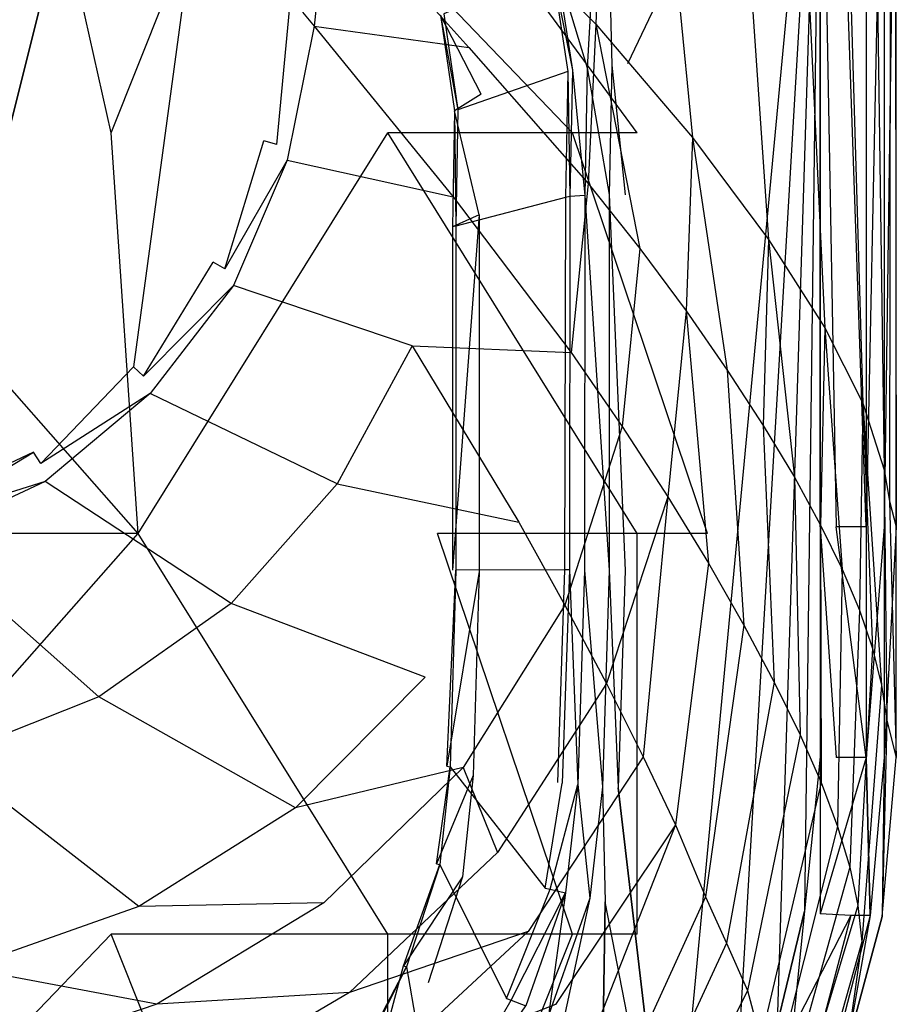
# Model space of a CAD drawing. Extents: x 0 to 0.355, y -0.48 to 0.
# Tile 8 of 12: x 0.215 to 0.355, y -0.361 to -0.204. Entities that reach past the tile are written whole.
import ezdxf

# ---------------------------------------------------------------- set-up
doc = ezdxf.new("R2010")
doc.units = 0
doc.layers.add('L0_WC_N_660410__0___REPLACEMTFO', color=7, linetype='CONTINUOUS')

msp = doc.modelspace()

# ---------------------------------------------------------------- linework, layer by layer
at = {"layer": 'L0_WC_N_660410__0___REPLACEMTFO', "color": 8}
for points, invisible_edges in [([(0.096952, -0.202015), (0.267617, -0.003191), (0.101024, -0.222882), (0.096952, -0.202015)], 13), ([(0.101024, -0.222882), (0.267617, -0.003191), (0.109115, -0.242281), (0.101024, -0.222882)], 10), ([(0.109115, -0.242281), (0.267617, -0.003191), (0.12185, -0.259019), (0.109115, -0.242281)], 13), ([(0.12185, -0.259019), (0.267617, -0.003191), (0.137829, -0.272651), (0.12185, -0.259019)], 10), ([(0.137829, -0.272651), (0.267617, -0.003191), (0.156811, -0.281543), (0.137829, -0.272651)], 13), ([(0.156811, -0.281543), (0.267617, -0.003191), (0.1775, -0.284665), (0.156811, -0.281543)], 10), ([(0.1775, -0.284665), (0.267617, -0.003191), (0.198189, -0.281543), (0.1775, -0.284665)], 13), ([(0.198189, -0.281543), (0.267617, -0.003191), (0.217171, -0.272651), (0.198189, -0.281543)], 10), ([(0.217171, -0.272651), (0.267617, -0.003191), (0.23315, -0.259019), (0.217171, -0.272651)], 13), ([(0.23315, -0.259019), (0.267617, -0.003191), (0.245885, -0.242281), (0.23315, -0.259019)], 15), ([(0.245885, -0.242281), (0.267617, -0.003191), (0.253976, -0.222882), (0.245885, -0.242281)], 15), ([(0.253976, -0.222882), (0.267617, -0.003191), (0.258048, -0.202015), (0.253976, -0.222882)], 15), ([(0.310732, -0.10279, 0.073278), (0.306992, -0.204281, 0.069272), (0.288067, -0.184928, 0.032928), (0.310732, -0.10279, 0.073278)], 14), ([(0.310732, -0.10279, 0.073278), (0.322463, -0.222386, 0.108516), (0.306992, -0.204281, 0.069272), (0.310732, -0.10279, 0.073278)], 14), ([(0.310732, -0.10279, 0.073278), (0.325759, -0.111983, 0.113857), (0.322463, -0.222386, 0.108516), (0.310732, -0.10279, 0.073278)], 14), ([(0.325759, -0.111983, 0.113857), (0.334592, -0.238659, 0.150481), (0.322463, -0.222386, 0.108516), (0.325759, -0.111983, 0.113857)], 14), ([(0.325759, -0.111983, 0.113857), (0.337276, -0.120147, 0.156215), (0.334592, -0.238659, 0.150481), (0.325759, -0.111983, 0.113857)], 14), ([(0.337276, -0.120147, 0.156215), (0.343566, -0.252759, 0.19468), (0.334592, -0.238659, 0.150481), (0.337276, -0.120147, 0.156215)], 14), ([(0.337276, -0.120147, 0.156215), (0.345579, -0.127129, 0.199863), (0.343566, -0.252759, 0.19468), (0.337276, -0.120147, 0.156215)], 14), ([(0.345579, -0.127129, 0.199863), (0.349635, -0.264824, 0.240398), (0.343566, -0.252759, 0.19468), (0.345579, -0.127129, 0.199863)], 14), ([(0.345579, -0.127129, 0.199863), (0.351036, -0.133005, 0.244293), (0.349635, -0.264824, 0.240398), (0.345579, -0.127129, 0.199863)], 14), ([(0.351036, -0.133005, 0.244293), (0.353083, -0.275448, 0.286936), (0.349635, -0.264824, 0.240398), (0.351036, -0.133005, 0.244293)], 14), ([(0.351036, -0.133005, 0.244293), (0.354051, -0.138063, 0.289086), (0.353083, -0.275448, 0.286936), (0.351036, -0.133005, 0.244293)], 14), ([(0.354051, -0.138063, 0.289086), (0.353918, -0.280466, 0.310349), (0.353083, -0.275448, 0.286936), (0.354051, -0.138063, 0.289086)], 14), ([(0.354051, -0.138063, 0.289086), (0.354771, -0.140403, 0.311524), (0.353918, -0.280466, 0.310349), (0.354051, -0.138063, 0.289086)], 14), ([(0.354771, -0.140403, 0.311524), (0.355, -0.284571, 0.326399), (0.353918, -0.280466, 0.310349), (0.354771, -0.140403, 0.311524)], 14), ([(0.354771, -0.140403, 0.311524), (0.355, -0.145714, 0.326399), (0.355, -0.284571, 0.326399), (0.354771, -0.140403, 0.311524)], 14), ([(0.342862, -0.145714, 0.34), (0.309137, -0.191998, 0.34), (0.312079, -0.21062, 0.34), (0.342862, -0.145714, 0.34)], 15), ([(0.342862, -0.145714, 0.34), (0.312079, -0.21062, 0.34), (0.319011, -0.398703, 0.34), (0.342862, -0.145714, 0.34)], 10), ([(0.342862, -0.145714, 0.34), (0.319011, -0.398703, 0.34), (0.328983, -0.381832, 0.34), (0.342862, -0.145714, 0.34)], 13), ([(0.342862, -0.145714, 0.34), (0.328983, -0.381832, 0.34), (0.336038, -0.363876, 0.34), (0.342862, -0.145714, 0.34)], 8), ([(0.342862, -0.145714, 0.34), (0.336038, -0.363876, 0.34), (0.340342, -0.345958, 0.34), (0.342862, -0.145714, 0.34)], 13), ([(0.342862, -0.145714, 0.34), (0.340342, -0.345958, 0.34), (0.342862, -0.321299, 0.34), (0.342862, -0.145714, 0.34)], 14), ([(0.345405, -0.284571, 0.34), (0.342862, -0.145714, 0.34), (0.342862, -0.284571, 0.34), (0.345405, -0.284571, 0.34)], 13), ([(0.342862, -0.145714, 0.34), (0.345405, -0.284571, 0.34), (0.345405, -0.145714, 0.34), (0.342862, -0.145714, 0.34)], 14), ([(0.342862, -0.145714, 0.34), (0.342862, -0.321299, 0.34), (0.342862, -0.284571, 0.34), (0.342862, -0.145714, 0.34)], 11), ([(0.350203, -0.145714, 0.338), (0.345405, -0.145714, 0.34), (0.350203, -0.284571, 0.338), (0.350203, -0.145714, 0.338)], 14), ([(0.350203, -0.284571, 0.338), (0.345405, -0.145714, 0.34), (0.345405, -0.284571, 0.34), (0.350203, -0.284571, 0.338)], 14), ([(0.350203, -0.145714, 0.338), (0.350203, -0.284571, 0.338), (0.353081, -0.145714, 0.335), (0.350203, -0.145714, 0.338)], 14), ([(0.353081, -0.145714, 0.335), (0.350203, -0.284571, 0.338), (0.353081, -0.284571, 0.335), (0.353081, -0.145714, 0.335)], 14), ([(0.353081, -0.145714, 0.335), (0.353081, -0.284571, 0.335), (0.355, -0.145714, 0.33), (0.353081, -0.145714, 0.335)], 14), ([(0.355, -0.145714, 0.33), (0.353081, -0.284571, 0.335), (0.355, -0.284571, 0.33), (0.355, -0.145714, 0.33)], 14), ([(0.355, -0.145714, 0.326399), (0.355, -0.284571, 0.33), (0.355, -0.284571, 0.326399), (0.355, -0.145714, 0.326399)], 13), ([(0.355, -0.284571, 0.33), (0.355, -0.145714, 0.326399), (0.355, -0.145714, 0.33), (0.355, -0.284571, 0.33)], 14), ([(0.217369, -0.167364, 0.202056), (0.1775, -0.221618, 0.166409), (0.1775, -0.167364, 0.194965), (0.217369, -0.167364, 0.202056)], 13), ([(0.1775, -0.221618, 0.166409), (0.217369, -0.167364, 0.202056), (0.229591, -0.221618, 0.175673), (0.1775, -0.221618, 0.166409)], 14), ([(0.251168, -0.167364, 0.222248), (0.229591, -0.221618, 0.175673), (0.217369, -0.167364, 0.202056), (0.251168, -0.167364, 0.222248)], 13), ([(0.229591, -0.221618, 0.175673), (0.251168, -0.167364, 0.222248), (0.273753, -0.221618, 0.202056), (0.229591, -0.221618, 0.175673)], 14), ([(0.251168, -0.167364, 0.222248), (0.30326, -0.221618, 0.24154), (0.273753, -0.221618, 0.202056), (0.251168, -0.167364, 0.222248)], 13), ([(0.30326, -0.221618, 0.24154), (0.251168, -0.167364, 0.222248), (0.273753, -0.167364, 0.252467), (0.30326, -0.221618, 0.24154)], 14), ([(0.273753, -0.167364, 0.252467), (0.313622, -0.221618, 0.288114), (0.30326, -0.221618, 0.24154), (0.273753, -0.167364, 0.252467)], 13), ([(0.313622, -0.221618, 0.288114), (0.273753, -0.167364, 0.252467), (0.281683, -0.167364, 0.288114), (0.313622, -0.221618, 0.288114)], 14), ([(0.264266, -0.182988, 0.002477), (0.26201, -0.204599, 0.002418), (0.260162, -0.202331), (0.264266, -0.182988, 0.002477)], 14), ([(0.264266, -0.182988, 0.002477), (0.286714, -0.207975, 0.032238), (0.26201, -0.204599, 0.002418), (0.264266, -0.182988, 0.002477)], 14), ([(0.264266, -0.182988, 0.002477), (0.288067, -0.184928, 0.032928), (0.286714, -0.207975, 0.032238), (0.264266, -0.182988, 0.002477)], 14), ([(0.288067, -0.184928, 0.032928), (0.306992, -0.204281, 0.069272), (0.286714, -0.207975, 0.032238), (0.288067, -0.184928, 0.032928)], 14), ([(0.305628, -0.211244, 0.338587), (0.30669, -0.192803, 0.34), (0.302953, -0.194093, 0.338587), (0.305628, -0.211244, 0.338587)], 13), ([(0.30669, -0.192803, 0.34), (0.305628, -0.211244, 0.338587), (0.309532, -0.210797, 0.34), (0.30669, -0.192803, 0.34)], 14), ([(0.309532, -0.210797, 0.34), (0.309137, -0.191998, 0.34), (0.30669, -0.192803, 0.34), (0.309532, -0.210797, 0.34)], 13), ([(0.309137, -0.191998, 0.34), (0.309532, -0.210797, 0.34), (0.312079, -0.21062, 0.34), (0.309137, -0.191998, 0.34)], 14), ([(0.299971, -0.195203, 0.332519), (0.303248, -0.211586, 0.335174), (0.300648, -0.194913, 0.335177), (0.299971, -0.195203, 0.332519)], 14), ([(0.300648, -0.194913, 0.335177), (0.305628, -0.211244, 0.338587), (0.302953, -0.194093, 0.338587), (0.300648, -0.194913, 0.335177)], 14), ([(0.305628, -0.211244, 0.338587), (0.300648, -0.194913, 0.335177), (0.303248, -0.211586, 0.335174), (0.305628, -0.211244, 0.338587)], 13), ([(0.299971, -0.195203, 0.332519), (0.282718, -0.202585, 0.264848), (0.302545, -0.21183, 0.332518), (0.299971, -0.195203, 0.332519)], 14), ([(0.303248, -0.211586, 0.335174), (0.299971, -0.195203, 0.332519), (0.302545, -0.21183, 0.332518), (0.303248, -0.211586, 0.335174)], 13), ([(0.288686, -0.21543, 0.258993), (0.282199, -0.202807, 0.262809), (0.286369, -0.199509, 0.2577), (0.288686, -0.21543, 0.258993)], 14), ([(0.258048, -0.202015), (0.25603, -0.223504), (0.253976, -0.222882), (0.258048, -0.202015)], 13), ([(0.25603, -0.223504), (0.258048, -0.202015), (0.260162, -0.202331), (0.25603, -0.223504)], 14), ([(0.260162, -0.202331), (0.26201, -0.204599, 0.002418), (0.25603, -0.223504), (0.260162, -0.202331)], 14), ([(0.282199, -0.202807, 0.262809), (0.284957, -0.217935, 0.266055), (0.282718, -0.202585, 0.264848), (0.282199, -0.202807, 0.262809)], 14), ([(0.282199, -0.202807, 0.262809), (0.288686, -0.21543, 0.258993), (0.284427, -0.218119, 0.264052), (0.282199, -0.202807, 0.262809)], 13), ([(0.284957, -0.217935, 0.266055), (0.282199, -0.202807, 0.262809), (0.284427, -0.218119, 0.264052), (0.284957, -0.217935, 0.266055)], 13), ([(0.282718, -0.202585, 0.264848), (0.284957, -0.217935, 0.266055), (0.302545, -0.21183, 0.332518), (0.282718, -0.202585, 0.264848)], 14), ([(0.306992, -0.204281, 0.069272), (0.305782, -0.229718, 0.067884), (0.286714, -0.207975, 0.032238), (0.306992, -0.204281, 0.069272)], 14), ([(0.306992, -0.204281, 0.069272), (0.314028, -0.240113, 0.086874), (0.305782, -0.229718, 0.067884), (0.306992, -0.204281, 0.069272)], 14), ([(0.306992, -0.204281, 0.069272), (0.322463, -0.222386, 0.108516), (0.314028, -0.240113, 0.086874), (0.306992, -0.204281, 0.069272)], 14), ([(0.26201, -0.204599, 0.002418), (0.25769, -0.225974, 0.002369), (0.25603, -0.223504), (0.26201, -0.204599, 0.002418)], 14), ([(0.26201, -0.204599, 0.002418), (0.28421, -0.231849, 0.031476), (0.25769, -0.225974, 0.002369), (0.26201, -0.204599, 0.002418)], 14), ([(0.26201, -0.204599, 0.002418), (0.286714, -0.207975, 0.032238), (0.28421, -0.231849, 0.031476), (0.26201, -0.204599, 0.002418)], 14), ([(0.286714, -0.207975, 0.032238), (0.305782, -0.229718, 0.067884), (0.28421, -0.231849, 0.031476), (0.286714, -0.207975, 0.032238)], 14), ([(0.309532, -0.210797, 0.34), (0.311692, -0.231499, 0.34), (0.312079, -0.21062, 0.34), (0.309532, -0.210797, 0.34)], 14), ([(0.311692, -0.231499, 0.34), (0.319011, -0.398703, 0.34), (0.312079, -0.21062, 0.34), (0.311692, -0.231499, 0.34)], 15), ([(0.302545, -0.21183, 0.332518), (0.284957, -0.217935, 0.266055), (0.302134, -0.231955, 0.332516), (0.302545, -0.21183, 0.332518)], 14), ([(0.30285, -0.231768, 0.335173), (0.302545, -0.21183, 0.332518), (0.302134, -0.231955, 0.332516), (0.30285, -0.231768, 0.335173)], 13), ([(0.302545, -0.21183, 0.332518), (0.30285, -0.231768, 0.335173), (0.303248, -0.211586, 0.335174), (0.302545, -0.21183, 0.332518)], 14), ([(0.305232, -0.231615, 0.338586), (0.303248, -0.211586, 0.335174), (0.30285, -0.231768, 0.335173), (0.305232, -0.231615, 0.338586)], 13), ([(0.303248, -0.211586, 0.335174), (0.305232, -0.231615, 0.338586), (0.305628, -0.211244, 0.338587), (0.303248, -0.211586, 0.335174)], 14), ([(0.309149, -0.231476, 0.34), (0.305628, -0.211244, 0.338587), (0.305232, -0.231615, 0.338586), (0.309149, -0.231476, 0.34)], 13), ([(0.305628, -0.211244, 0.338587), (0.309149, -0.231476, 0.34), (0.309532, -0.210797, 0.34), (0.305628, -0.211244, 0.338587)], 14), ([(0.311692, -0.231499, 0.34), (0.309532, -0.210797, 0.34), (0.309149, -0.231476, 0.34), (0.311692, -0.231499, 0.34)], 13), ([(0.288356, -0.234706, 0.260558), (0.284427, -0.218119, 0.264052), (0.288686, -0.21543, 0.258993), (0.288356, -0.234706, 0.260558)], 14), ([(0.284427, -0.218119, 0.264052), (0.288356, -0.234706, 0.260558), (0.28411, -0.236656, 0.265557), (0.284427, -0.218119, 0.264052)], 13), ([(0.284637, -0.236519, 0.267516), (0.284427, -0.218119, 0.264052), (0.28411, -0.236656, 0.265557), (0.284637, -0.236519, 0.267516)], 13), ([(0.284427, -0.218119, 0.264052), (0.284637, -0.236519, 0.267516), (0.284957, -0.217935, 0.266055), (0.284427, -0.218119, 0.264052)], 14), ([(0.284957, -0.217935, 0.266055), (0.284637, -0.236519, 0.267516), (0.302134, -0.231955, 0.332516), (0.284957, -0.217935, 0.266055)], 14), ([(0.1775, -0.221618, 0.166409), (0.233883, -0.285614, 0.166409), (0.1775, -0.285614, 0.156381), (0.1775, -0.221618, 0.166409)], 13), ([(0.233883, -0.285614, 0.166409), (0.1775, -0.221618, 0.166409), (0.229591, -0.221618, 0.175673), (0.233883, -0.285614, 0.166409)], 14), ([(0.273753, -0.221618, 0.202056), (0.233883, -0.285614, 0.166409), (0.229591, -0.221618, 0.175673), (0.273753, -0.221618, 0.202056)], 13), ([(0.233883, -0.285614, 0.166409), (0.273753, -0.221618, 0.202056), (0.281683, -0.285614, 0.194965), (0.233883, -0.285614, 0.166409)], 14), ([(0.273753, -0.221618, 0.202056), (0.313622, -0.285614, 0.237702), (0.281683, -0.285614, 0.194965), (0.273753, -0.221618, 0.202056)], 13), ([(0.313622, -0.285614, 0.237702), (0.273753, -0.221618, 0.202056), (0.30326, -0.221618, 0.24154), (0.313622, -0.285614, 0.237702)], 14), ([(0.30326, -0.221618, 0.24154), (0.324837, -0.285614, 0.288114), (0.313622, -0.285614, 0.237702), (0.30326, -0.221618, 0.24154)], 13), ([(0.324837, -0.285614, 0.288114), (0.30326, -0.221618, 0.24154), (0.313622, -0.221618, 0.288114), (0.324837, -0.285614, 0.288114)], 14), ([(0.253976, -0.222882), (0.24775, -0.243355), (0.245885, -0.242281), (0.253976, -0.222882)], 13), ([(0.24775, -0.243355), (0.253976, -0.222882), (0.25603, -0.223504), (0.24775, -0.243355)], 14), ([(0.322463, -0.222386, 0.108516), (0.321429, -0.250076, 0.106647), (0.314028, -0.240113, 0.086874), (0.322463, -0.222386, 0.108516)], 14), ([(0.322463, -0.222386, 0.108516), (0.327997, -0.259523, 0.127177), (0.321429, -0.250076, 0.106647), (0.322463, -0.222386, 0.108516)], 14), ([(0.322463, -0.222386, 0.108516), (0.334592, -0.238659, 0.150481), (0.327997, -0.259523, 0.127177), (0.322463, -0.222386, 0.108516)], 14), ([(0.25769, -0.225974, 0.002369), (0.24775, -0.243355), (0.25603, -0.223504), (0.25769, -0.225974, 0.002369)], 14), ([(0.25769, -0.225974, 0.002369), (0.249129, -0.245995, 0.002333), (0.24775, -0.243355), (0.25769, -0.225974, 0.002369)], 14), ([(0.277638, -0.255654, 0.030835), (0.249129, -0.245995, 0.002333), (0.25769, -0.225974, 0.002369), (0.277638, -0.255654, 0.030835)], 14), ([(0.25769, -0.225974, 0.002369), (0.28421, -0.231849, 0.031476), (0.277638, -0.255654, 0.030835), (0.25769, -0.225974, 0.002369)], 14), ([(0.305782, -0.229718, 0.067884), (0.303048, -0.256721, 0.066372), (0.28421, -0.231849, 0.031476), (0.305782, -0.229718, 0.067884)], 14), ([(0.305782, -0.229718, 0.067884), (0.314028, -0.240113, 0.086874), (0.303048, -0.256721, 0.066372), (0.305782, -0.229718, 0.067884)], 14), ([(0.28421, -0.231849, 0.031476), (0.303048, -0.256721, 0.066372), (0.277638, -0.255654, 0.030835), (0.28421, -0.231849, 0.031476)], 14), ([(0.302134, -0.231955, 0.332516), (0.284637, -0.236519, 0.267516), (0.302014, -0.291435, 0.332542), (0.302134, -0.231955, 0.332516)], 14), ([(0.302134, -0.231955, 0.332516), (0.302014, -0.291435, 0.332542), (0.302773, -0.291433, 0.335193), (0.302134, -0.231955, 0.332516)], 14), ([(0.30285, -0.231768, 0.335173), (0.302134, -0.231955, 0.332516), (0.302773, -0.291433, 0.335193), (0.30285, -0.231768, 0.335173)], 14), ([(0.30285, -0.231768, 0.335173), (0.302773, -0.291433, 0.335193), (0.30521, -0.291459, 0.338592), (0.30285, -0.231768, 0.335173)], 14), ([(0.305232, -0.231615, 0.338586), (0.30285, -0.231768, 0.335173), (0.30521, -0.291459, 0.338592), (0.305232, -0.231615, 0.338586)], 14), ([(0.309149, -0.291509, 0.34), (0.305232, -0.231615, 0.338586), (0.30521, -0.291459, 0.338592), (0.309149, -0.291509, 0.34)], 13), ([(0.305232, -0.231615, 0.338586), (0.309149, -0.291509, 0.34), (0.309149, -0.231476, 0.34), (0.305232, -0.231615, 0.338586)], 14), ([(0.311692, -0.291549, 0.34), (0.309149, -0.231476, 0.34), (0.309149, -0.291509, 0.34), (0.311692, -0.291549, 0.34)], 13), ([(0.309149, -0.231476, 0.34), (0.311692, -0.291549, 0.34), (0.311692, -0.231499, 0.34), (0.309149, -0.231476, 0.34)], 14), ([(0.311692, -0.291549, 0.34), (0.319011, -0.398703, 0.34), (0.311692, -0.231499, 0.34), (0.311692, -0.291549, 0.34)], 15), ([(0.28411, -0.291484, 0.270009), (0.288356, -0.234706, 0.260558), (0.288356, -0.291717, 0.265187), (0.28411, -0.291484, 0.270009)], 13), ([(0.288356, -0.234706, 0.260558), (0.28411, -0.291484, 0.270009), (0.28411, -0.236656, 0.265557), (0.288356, -0.234706, 0.260558)], 14), ([(0.284637, -0.236519, 0.267516), (0.28411, -0.236656, 0.265557), (0.284634, -0.291482, 0.271838), (0.284637, -0.236519, 0.267516)], 14), ([(0.28411, -0.236656, 0.265557), (0.28411, -0.291484, 0.270009), (0.284634, -0.291482, 0.271838), (0.28411, -0.236656, 0.265557)], 14), ([(0.284637, -0.236519, 0.267516), (0.284634, -0.291482, 0.271838), (0.302014, -0.291435, 0.332542), (0.284637, -0.236519, 0.267516)], 14), ([(0.334592, -0.238659, 0.150481), (0.333751, -0.26839, 0.14842), (0.327997, -0.259523, 0.127177), (0.334592, -0.238659, 0.150481)], 14), ([(0.334592, -0.238659, 0.150481), (0.338714, -0.276639, 0.1703), (0.333751, -0.26839, 0.14842), (0.334592, -0.238659, 0.150481)], 14), ([(0.334592, -0.238659, 0.150481), (0.343566, -0.252759, 0.19468), (0.338714, -0.276639, 0.1703), (0.334592, -0.238659, 0.150481)], 14), ([(0.314028, -0.240113, 0.086874), (0.311194, -0.268519, 0.085072), (0.303048, -0.256721, 0.066372), (0.314028, -0.240113, 0.086874)], 14), ([(0.314028, -0.240113, 0.086874), (0.321429, -0.250076, 0.106647), (0.311194, -0.268519, 0.085072), (0.314028, -0.240113, 0.086874)], 14), ([(0.245885, -0.242281), (0.23471, -0.260494), (0.23315, -0.259019), (0.245885, -0.242281)], 13), ([(0.23471, -0.260494), (0.245885, -0.242281), (0.24775, -0.243355), (0.23471, -0.260494)], 14), ([(0.249129, -0.245995, 0.002333), (0.23471, -0.260494), (0.24775, -0.243355), (0.249129, -0.245995, 0.002333)], 14), ([(0.249129, -0.245995, 0.002333), (0.235788, -0.263283, 0.002309), (0.23471, -0.260494), (0.249129, -0.245995, 0.002333)], 14), ([(0.265702, -0.277714, 0.030362), (0.235788, -0.263283, 0.002309), (0.249129, -0.245995, 0.002333), (0.265702, -0.277714, 0.030362)], 14), ([(0.277638, -0.255654, 0.030835), (0.265702, -0.277714, 0.030362), (0.249129, -0.245995, 0.002333), (0.277638, -0.255654, 0.030835)], 14), ([(0.321429, -0.250076, 0.106647), (0.318497, -0.279765, 0.104622), (0.311194, -0.268519, 0.085072), (0.321429, -0.250076, 0.106647)], 14), ([(0.321429, -0.250076, 0.106647), (0.324976, -0.29037, 0.125008), (0.318497, -0.279765, 0.104622), (0.321429, -0.250076, 0.106647)], 14), ([(0.321429, -0.250076, 0.106647), (0.327997, -0.259523, 0.127177), (0.324976, -0.29037, 0.125008), (0.321429, -0.250076, 0.106647)], 14), ([(0.343566, -0.252759, 0.19468), (0.342912, -0.28427, 0.192726), (0.338714, -0.276639, 0.1703), (0.343566, -0.252759, 0.19468)], 14), ([(0.343566, -0.252759, 0.19468), (0.346374, -0.29132, 0.21559), (0.342912, -0.28427, 0.192726), (0.343566, -0.252759, 0.19468)], 14), ([(0.343566, -0.252759, 0.19468), (0.349635, -0.264824, 0.240398), (0.346374, -0.29132, 0.21559), (0.343566, -0.252759, 0.19468)], 14), ([(0.277638, -0.255654, 0.030835), (0.294685, -0.283836, 0.065097), (0.265702, -0.277714, 0.030362), (0.277638, -0.255654, 0.030835)], 14), ([(0.277638, -0.255654, 0.030835), (0.303048, -0.256721, 0.066372), (0.294685, -0.283836, 0.065097), (0.277638, -0.255654, 0.030835)], 14), ([(0.303048, -0.256721, 0.066372), (0.311194, -0.268519, 0.085072), (0.294685, -0.283836, 0.065097), (0.303048, -0.256721, 0.066372)], 14), ([(0.23315, -0.259019), (0.218338, -0.274462), (0.217171, -0.272651), (0.23315, -0.259019)], 13), ([(0.218338, -0.274462), (0.23315, -0.259019), (0.23471, -0.260494), (0.218338, -0.274462)], 14), ([(0.327997, -0.259523, 0.127177), (0.330641, -0.30026, 0.146184), (0.324976, -0.29037, 0.125008), (0.327997, -0.259523, 0.127177)], 14), ([(0.327997, -0.259523, 0.127177), (0.333751, -0.26839, 0.14842), (0.330641, -0.30026, 0.146184), (0.327997, -0.259523, 0.127177)], 14), ([(0.235788, -0.263283, 0.002309), (0.218338, -0.274462), (0.23471, -0.260494), (0.235788, -0.263283, 0.002309)], 14), ([(0.235788, -0.263283, 0.002309), (0.21905, -0.277325, 0.002295), (0.218338, -0.274462), (0.235788, -0.263283, 0.002309)], 14), ([(0.248743, -0.29679, 0.030048), (0.21905, -0.277325, 0.002295), (0.235788, -0.263283, 0.002309), (0.248743, -0.29679, 0.030048)], 14), ([(0.265702, -0.277714, 0.030362), (0.248743, -0.29679, 0.030048), (0.235788, -0.263283, 0.002309), (0.265702, -0.277714, 0.030362)], 14), ([(0.349635, -0.264824, 0.240398), (0.34913, -0.297865, 0.238792), (0.346374, -0.29132, 0.21559), (0.349635, -0.264824, 0.240398)], 14), ([(0.349635, -0.264824, 0.240398), (0.351213, -0.304003, 0.262238), (0.34913, -0.297865, 0.238792), (0.349635, -0.264824, 0.240398)], 14), ([(0.349635, -0.264824, 0.240398), (0.352655, -0.309846, 0.285852), (0.351213, -0.304003, 0.262238), (0.349635, -0.264824, 0.240398)], 14), ([(0.349635, -0.264824, 0.240398), (0.353083, -0.275448, 0.286936), (0.352655, -0.309846, 0.285852), (0.349635, -0.264824, 0.240398)], 14), ([(0.311194, -0.268519, 0.085072), (0.302064, -0.297072, 0.083546), (0.294685, -0.283836, 0.065097), (0.311194, -0.268519, 0.085072)], 14), ([(0.311194, -0.268519, 0.085072), (0.318497, -0.279765, 0.104622), (0.302064, -0.297072, 0.083546), (0.311194, -0.268519, 0.085072)], 14), ([(0.333751, -0.26839, 0.14842), (0.335514, -0.309393, 0.168075), (0.330641, -0.30026, 0.146184), (0.333751, -0.26839, 0.14842)], 14), ([(0.333751, -0.26839, 0.14842), (0.338714, -0.276639, 0.1703), (0.335514, -0.309393, 0.168075), (0.333751, -0.26839, 0.14842)], 14), ([(0.217171, -0.272651), (0.198814, -0.283608), (0.198189, -0.281543), (0.217171, -0.272651)], 13), ([(0.198814, -0.283608), (0.217171, -0.272651), (0.218338, -0.274462), (0.198814, -0.283608)], 14), ([(0.21905, -0.277325, 0.002295), (0.198814, -0.283608), (0.218338, -0.274462), (0.21905, -0.277325, 0.002295)], 14), ([(0.338714, -0.276639, 0.1703), (0.339618, -0.317768, 0.190584), (0.335514, -0.309393, 0.168075), (0.338714, -0.276639, 0.1703)], 14), ([(0.338714, -0.276639, 0.1703), (0.342912, -0.28427, 0.192726), (0.339618, -0.317768, 0.190584), (0.338714, -0.276639, 0.1703)], 14), ([(0.353083, -0.275448, 0.286936), (0.35349, -0.315508, 0.30957), (0.352655, -0.309846, 0.285852), (0.353083, -0.275448, 0.286936)], 14), ([(0.353083, -0.275448, 0.286936), (0.353918, -0.280466, 0.310349), (0.35349, -0.315508, 0.30957), (0.353083, -0.275448, 0.286936)], 14), ([(0.21905, -0.277325, 0.002295), (0.199161, -0.28651, 0.002288), (0.198814, -0.283608), (0.21905, -0.277325, 0.002295)], 14), ([(0.227602, -0.311731, 0.029869), (0.199161, -0.28651, 0.002288), (0.21905, -0.277325, 0.002295), (0.227602, -0.311731, 0.029869)], 14), ([(0.248743, -0.29679, 0.030048), (0.227602, -0.311731, 0.029869), (0.21905, -0.277325, 0.002295), (0.248743, -0.29679, 0.030048)], 14), ([(0.279711, -0.308584, 0.064144), (0.248743, -0.29679, 0.030048), (0.265702, -0.277714, 0.030362), (0.279711, -0.308584, 0.064144)], 14), ([(0.265702, -0.277714, 0.030362), (0.294685, -0.283836, 0.065097), (0.279711, -0.308584, 0.064144), (0.265702, -0.277714, 0.030362)], 14), ([(0.318497, -0.279765, 0.104622), (0.308689, -0.309603, 0.102905), (0.302064, -0.297072, 0.083546), (0.318497, -0.279765, 0.104622)], 14), ([(0.318497, -0.279765, 0.104622), (0.314568, -0.321332, 0.12316), (0.308689, -0.309603, 0.102905), (0.318497, -0.279765, 0.104622)], 14), ([(0.318497, -0.279765, 0.104622), (0.324976, -0.29037, 0.125008), (0.314568, -0.321332, 0.12316), (0.318497, -0.279765, 0.104622)], 14), ([(0.353918, -0.280466, 0.310349), (0.355, -0.321429, 0.326399), (0.35349, -0.315508, 0.30957), (0.353918, -0.280466, 0.310349)], 14), ([(0.353918, -0.280466, 0.310349), (0.355, -0.284571, 0.326399), (0.355, -0.321429, 0.326399), (0.353918, -0.280466, 0.310349)], 14), ([(0.294685, -0.283836, 0.065097), (0.302064, -0.297072, 0.083546), (0.279711, -0.308584, 0.064144), (0.294685, -0.283836, 0.065097)], 14), ([(0.342912, -0.28427, 0.192726), (0.342977, -0.325427, 0.213597), (0.339618, -0.317768, 0.190584), (0.342912, -0.28427, 0.192726)], 14), ([(0.345405, -0.321429, 0.34), (0.342862, -0.284571, 0.34), (0.342862, -0.321299, 0.34), (0.345405, -0.321429, 0.34)], 13), ([(0.342862, -0.284571, 0.34), (0.345405, -0.321429, 0.34), (0.345405, -0.284571, 0.34), (0.342862, -0.284571, 0.34)], 14), ([(0.342912, -0.28427, 0.192726), (0.346374, -0.29132, 0.21559), (0.342977, -0.325427, 0.213597), (0.342912, -0.28427, 0.192726)], 14), ([(0.350203, -0.284571, 0.338), (0.345405, -0.284571, 0.34), (0.350203, -0.321429, 0.338), (0.350203, -0.284571, 0.338)], 14), ([(0.350203, -0.321429, 0.338), (0.345405, -0.284571, 0.34), (0.345405, -0.321429, 0.34), (0.350203, -0.321429, 0.338)], 14), ([(0.350203, -0.284571, 0.338), (0.350203, -0.321429, 0.338), (0.353081, -0.284571, 0.335), (0.350203, -0.284571, 0.338)], 14), ([(0.353081, -0.284571, 0.335), (0.350203, -0.321429, 0.338), (0.353081, -0.321429, 0.335), (0.353081, -0.284571, 0.335)], 14), ([(0.353081, -0.284571, 0.335), (0.353081, -0.321429, 0.335), (0.355, -0.284571, 0.33), (0.353081, -0.284571, 0.335)], 14), ([(0.355, -0.284571, 0.33), (0.353081, -0.321429, 0.335), (0.355, -0.321429, 0.33), (0.355, -0.284571, 0.33)], 14), ([(0.355, -0.284571, 0.326399), (0.355, -0.321429, 0.33), (0.355, -0.321429, 0.326399), (0.355, -0.284571, 0.326399)], 13), ([(0.355, -0.321429, 0.33), (0.355, -0.284571, 0.326399), (0.355, -0.284571, 0.33), (0.355, -0.321429, 0.33)], 14), ([(0.233883, -0.285614, 0.166409), (0.1775, -0.349611, 0.166409), (0.1775, -0.285614, 0.156381), (0.233883, -0.285614, 0.166409)], 13), ([(0.1775, -0.349611, 0.166409), (0.233883, -0.285614, 0.166409), (0.229591, -0.349611, 0.175673), (0.1775, -0.349611, 0.166409)], 14), ([(0.233883, -0.285614, 0.166409), (0.273753, -0.349611, 0.202056), (0.229591, -0.349611, 0.175673), (0.233883, -0.285614, 0.166409)], 13), ([(0.273753, -0.349611, 0.202056), (0.233883, -0.285614, 0.166409), (0.281683, -0.285614, 0.194965), (0.273753, -0.349611, 0.202056)], 14), ([(0.281683, -0.285614, 0.194965), (0.30326, -0.349611, 0.24154), (0.273753, -0.349611, 0.202056), (0.281683, -0.285614, 0.194965)], 13), ([(0.30326, -0.349611, 0.24154), (0.281683, -0.285614, 0.194965), (0.313622, -0.285614, 0.237702), (0.30326, -0.349611, 0.24154)], 14), ([(0.313622, -0.285614, 0.237702), (0.313622, -0.349611, 0.288114), (0.30326, -0.349611, 0.24154), (0.313622, -0.285614, 0.237702)], 13), ([(0.313622, -0.349611, 0.288114), (0.313622, -0.285614, 0.237702), (0.324837, -0.285614, 0.288114), (0.313622, -0.349611, 0.288114)], 14), ([(0.227602, -0.311731, 0.029869), (0.203331, -0.321377, 0.029775), (0.199161, -0.28651, 0.002288), (0.227602, -0.311731, 0.029869)], 14), ([(0.324976, -0.29037, 0.125008), (0.319718, -0.332178, 0.144271), (0.314568, -0.321332, 0.12316), (0.324976, -0.29037, 0.125008)], 14), ([(0.324976, -0.29037, 0.125008), (0.330641, -0.30026, 0.146184), (0.319718, -0.332178, 0.144271), (0.324976, -0.29037, 0.125008)], 14), ([(0.284634, -0.291482, 0.271838), (0.28319, -0.322821, 0.272553), (0.283707, -0.322897, 0.274309), (0.284634, -0.291482, 0.271838)], 13), ([(0.28319, -0.322821, 0.272553), (0.284634, -0.291482, 0.271838), (0.28411, -0.291484, 0.270009), (0.28319, -0.322821, 0.272553)], 14), ([(0.288356, -0.291717, 0.265187), (0.28319, -0.322821, 0.272553), (0.28411, -0.291484, 0.270009), (0.288356, -0.291717, 0.265187)], 14), ([(0.28319, -0.322821, 0.272553), (0.288356, -0.291717, 0.265187), (0.2874, -0.324303, 0.267833), (0.28319, -0.322821, 0.272553)], 13), ([(0.284634, -0.291482, 0.271838), (0.283707, -0.322897, 0.274309), (0.300866, -0.325403, 0.332563), (0.284634, -0.291482, 0.271838)], 14), ([(0.302014, -0.291435, 0.332542), (0.284634, -0.291482, 0.271838), (0.300866, -0.325403, 0.332563), (0.302014, -0.291435, 0.332542)], 14), ([(0.302014, -0.291435, 0.332542), (0.300866, -0.325403, 0.332563), (0.301644, -0.325517, 0.335207), (0.302014, -0.291435, 0.332542)], 14), ([(0.302773, -0.291433, 0.335193), (0.302014, -0.291435, 0.332542), (0.301644, -0.325517, 0.335207), (0.302773, -0.291433, 0.335193)], 14), ([(0.302773, -0.291433, 0.335193), (0.301644, -0.325517, 0.335207), (0.304107, -0.325748, 0.338596), (0.302773, -0.291433, 0.335193)], 14), ([(0.302773, -0.291433, 0.335193), (0.304107, -0.325748, 0.338596), (0.30521, -0.291459, 0.338592), (0.302773, -0.291433, 0.335193)], 14), ([(0.308047, -0.326087, 0.34), (0.30521, -0.291459, 0.338592), (0.304107, -0.325748, 0.338596), (0.308047, -0.326087, 0.34)], 13), ([(0.30521, -0.291459, 0.338592), (0.308047, -0.326087, 0.34), (0.309149, -0.291509, 0.34), (0.30521, -0.291459, 0.338592)], 14), ([(0.310585, -0.326272, 0.34), (0.309149, -0.291509, 0.34), (0.308047, -0.326087, 0.34), (0.310585, -0.326272, 0.34)], 13), ([(0.309149, -0.291509, 0.34), (0.310585, -0.326272, 0.34), (0.311692, -0.291549, 0.34), (0.309149, -0.291509, 0.34)], 14), ([(0.310585, -0.326272, 0.34), (0.319011, -0.398703, 0.34), (0.311692, -0.291549, 0.34), (0.310585, -0.326272, 0.34)], 10), ([(0.346374, -0.29132, 0.21559), (0.345617, -0.332452, 0.237006), (0.342977, -0.325427, 0.213597), (0.346374, -0.29132, 0.21559)], 14), ([(0.346374, -0.29132, 0.21559), (0.34913, -0.297865, 0.238792), (0.345617, -0.332452, 0.237006), (0.346374, -0.29132, 0.21559)], 14), ([(0.259014, -0.32945, 0.063498), (0.227602, -0.311731, 0.029869), (0.248743, -0.29679, 0.030048), (0.259014, -0.32945, 0.063498)], 14), ([(0.279711, -0.308584, 0.064144), (0.259014, -0.32945, 0.063498), (0.248743, -0.29679, 0.030048), (0.279711, -0.308584, 0.064144)], 14), ([(0.302064, -0.297072, 0.083546), (0.285808, -0.322993, 0.0824), (0.279711, -0.308584, 0.064144), (0.302064, -0.297072, 0.083546)], 14), ([(0.302064, -0.297072, 0.083546), (0.308689, -0.309603, 0.102905), (0.285808, -0.322993, 0.0824), (0.302064, -0.297072, 0.083546)], 14), ([(0.34913, -0.297865, 0.238792), (0.347565, -0.338952, 0.260706), (0.345617, -0.332452, 0.237006), (0.34913, -0.297865, 0.238792)], 14), ([(0.34913, -0.297865, 0.238792), (0.351213, -0.304003, 0.262238), (0.347565, -0.338952, 0.260706), (0.34913, -0.297865, 0.238792)], 14), ([(0.330641, -0.30026, 0.146184), (0.324508, -0.343689, 0.166), (0.319718, -0.332178, 0.144271), (0.330641, -0.30026, 0.146184)], 14), ([(0.330641, -0.30026, 0.146184), (0.335514, -0.309393, 0.168075), (0.324508, -0.343689, 0.166), (0.330641, -0.30026, 0.146184)], 14), ([(0.351213, -0.304003, 0.262238), (0.348851, -0.345049, 0.284617), (0.347565, -0.338952, 0.260706), (0.351213, -0.304003, 0.262238)], 14), ([(0.351213, -0.304003, 0.262238), (0.352655, -0.309846, 0.285852), (0.348851, -0.345049, 0.284617), (0.351213, -0.304003, 0.262238)], 14), ([(0.285808, -0.322993, 0.0824), (0.259014, -0.32945, 0.063498), (0.279711, -0.308584, 0.064144), (0.285808, -0.322993, 0.0824)], 14), ([(0.308689, -0.309603, 0.102905), (0.291302, -0.336573, 0.101606), (0.285808, -0.322993, 0.0824), (0.308689, -0.309603, 0.102905)], 14), ([(0.308689, -0.309603, 0.102905), (0.314568, -0.321332, 0.12316), (0.291302, -0.336573, 0.101606), (0.308689, -0.309603, 0.102905)], 14), ([(0.335514, -0.309393, 0.168075), (0.327889, -0.351087, 0.18873), (0.324508, -0.343689, 0.166), (0.335514, -0.309393, 0.168075)], 14), ([(0.335514, -0.309393, 0.168075), (0.339618, -0.317768, 0.190584), (0.327889, -0.351087, 0.18873), (0.335514, -0.309393, 0.168075)], 14), ([(0.352655, -0.309846, 0.285852), (0.3495, -0.350868, 0.308668), (0.348851, -0.345049, 0.284617), (0.352655, -0.309846, 0.285852)], 14), ([(0.352655, -0.309846, 0.285852), (0.35349, -0.315508, 0.30957), (0.3495, -0.350868, 0.308668), (0.352655, -0.309846, 0.285852)], 14), ([(0.233998, -0.345227, 0.063118), (0.203331, -0.321377, 0.029775), (0.227602, -0.311731, 0.029869), (0.233998, -0.345227, 0.063118)], 14), ([(0.259014, -0.32945, 0.063498), (0.233998, -0.345227, 0.063118), (0.227602, -0.311731, 0.029869), (0.259014, -0.32945, 0.063498)], 14), ([(0.35349, -0.315508, 0.30957), (0.352719, -0.346831, 0.326399), (0.3495, -0.350868, 0.308668), (0.35349, -0.315508, 0.30957)], 14), ([(0.35349, -0.315508, 0.30957), (0.355, -0.321429, 0.326399), (0.352719, -0.346831, 0.326399), (0.35349, -0.315508, 0.30957)], 14), ([(0.339618, -0.317768, 0.190584), (0.331208, -0.358659, 0.212), (0.327889, -0.351087, 0.18873), (0.339618, -0.317768, 0.190584)], 14), ([(0.339618, -0.317768, 0.190584), (0.342977, -0.325427, 0.213597), (0.331208, -0.358659, 0.212), (0.339618, -0.317768, 0.190584)], 14), ([(0.233998, -0.345227, 0.063118), (0.206229, -0.355026, 0.062914), (0.203331, -0.321377, 0.029775), (0.233998, -0.345227, 0.063118)], 14), ([(0.314568, -0.321332, 0.12316), (0.296206, -0.349221, 0.121757), (0.291302, -0.336573, 0.101606), (0.314568, -0.321332, 0.12316)], 14), ([(0.314568, -0.321332, 0.12316), (0.319718, -0.332178, 0.144271), (0.296206, -0.349221, 0.121757), (0.314568, -0.321332, 0.12316)], 14), ([(0.342854, -0.346386, 0.34), (0.342862, -0.321299, 0.34), (0.340342, -0.345958, 0.34), (0.342854, -0.346386, 0.34)], 13), ([(0.342862, -0.321299, 0.34), (0.342854, -0.346386, 0.34), (0.345405, -0.321429, 0.34), (0.342862, -0.321299, 0.34)], 14), ([(0.350203, -0.321429, 0.338), (0.345405, -0.321429, 0.34), (0.342854, -0.346386, 0.34), (0.350203, -0.321429, 0.338)], 14), ([(0.350203, -0.321429, 0.338), (0.342854, -0.346386, 0.34), (0.347737, -0.346653, 0.338), (0.350203, -0.321429, 0.338)], 14), ([(0.350826, -0.346653, 0.335), (0.350203, -0.321429, 0.338), (0.347737, -0.346653, 0.338), (0.350826, -0.346653, 0.335)], 14), ([(0.350203, -0.321429, 0.338), (0.350826, -0.346653, 0.335), (0.353081, -0.321429, 0.335), (0.350203, -0.321429, 0.338)], 14), ([(0.353081, -0.321429, 0.335), (0.350826, -0.346653, 0.335), (0.352719, -0.346831, 0.33), (0.353081, -0.321429, 0.335)], 14), ([(0.355, -0.321429, 0.326399), (0.352719, -0.346831, 0.33), (0.352719, -0.346831, 0.326399), (0.355, -0.321429, 0.326399)], 13), ([(0.352719, -0.346831, 0.33), (0.355, -0.321429, 0.326399), (0.355, -0.321429, 0.33), (0.352719, -0.346831, 0.33)], 14), ([(0.353081, -0.321429, 0.335), (0.352719, -0.346831, 0.33), (0.355, -0.321429, 0.33), (0.353081, -0.321429, 0.335)], 14), ([(0.285808, -0.322993, 0.0824), (0.263526, -0.344654, 0.081618), (0.259014, -0.32945, 0.063498), (0.285808, -0.322993, 0.0824)], 14), ([(0.285808, -0.322993, 0.0824), (0.291302, -0.336573, 0.101606), (0.263526, -0.344654, 0.081618), (0.285808, -0.322993, 0.0824)], 14), ([(0.2874, -0.324303, 0.267833), (0.281552, -0.338397, 0.273818), (0.28319, -0.322821, 0.272553), (0.2874, -0.324303, 0.267833)], 14), ([(0.281552, -0.338397, 0.273818), (0.283707, -0.322897, 0.274309), (0.28319, -0.322821, 0.272553), (0.281552, -0.338397, 0.273818)], 14), ([(0.283707, -0.322897, 0.274309), (0.281552, -0.338397, 0.273818), (0.28206, -0.33851, 0.275537), (0.283707, -0.322897, 0.274309)], 13), ([(0.283707, -0.322897, 0.274309), (0.28206, -0.33851, 0.275537), (0.298915, -0.342277, 0.332572), (0.283707, -0.322897, 0.274309)], 14), ([(0.283707, -0.322897, 0.274309), (0.298915, -0.342277, 0.332572), (0.300866, -0.325403, 0.332563), (0.283707, -0.322897, 0.274309)], 14), ([(0.281552, -0.338397, 0.273818), (0.2874, -0.324303, 0.267833), (0.285696, -0.340499, 0.269148), (0.281552, -0.338397, 0.273818)], 13), ([(0.298915, -0.342277, 0.332572), (0.301644, -0.325517, 0.335207), (0.300866, -0.325403, 0.332563), (0.298915, -0.342277, 0.332572)], 14), ([(0.301644, -0.325517, 0.335207), (0.298915, -0.342277, 0.332572), (0.299695, -0.342452, 0.335212), (0.301644, -0.325517, 0.335207)], 13), ([(0.299695, -0.342452, 0.335212), (0.304107, -0.325748, 0.338596), (0.301644, -0.325517, 0.335207), (0.299695, -0.342452, 0.335212)], 14), ([(0.342977, -0.325427, 0.213597), (0.333356, -0.366502, 0.235425), (0.331208, -0.358659, 0.212), (0.342977, -0.325427, 0.213597)], 14), ([(0.342977, -0.325427, 0.213597), (0.345617, -0.332452, 0.237006), (0.333356, -0.366502, 0.235425), (0.342977, -0.325427, 0.213597)], 14), ([(0.304107, -0.325748, 0.338596), (0.299695, -0.342452, 0.335212), (0.302141, -0.343009, 0.338598), (0.304107, -0.325748, 0.338596)], 13), ([(0.306014, -0.343893, 0.34), (0.304107, -0.325748, 0.338596), (0.302141, -0.343009, 0.338598), (0.306014, -0.343893, 0.34)], 13), ([(0.304107, -0.325748, 0.338596), (0.306014, -0.343893, 0.34), (0.308047, -0.326087, 0.34), (0.304107, -0.325748, 0.338596)], 14), ([(0.308508, -0.344465, 0.34), (0.308047, -0.326087, 0.34), (0.306014, -0.343893, 0.34), (0.308508, -0.344465, 0.34)], 13), ([(0.308047, -0.326087, 0.34), (0.308508, -0.344465, 0.34), (0.310585, -0.326272, 0.34), (0.308047, -0.326087, 0.34)], 14), ([(0.308508, -0.344465, 0.34), (0.319011, -0.398703, 0.34), (0.310585, -0.326272, 0.34), (0.308508, -0.344465, 0.34)], 13), ([(0.263526, -0.344654, 0.081618), (0.233998, -0.345227, 0.063118), (0.259014, -0.32945, 0.063498), (0.263526, -0.344654, 0.081618)], 14), ([(0.319718, -0.332178, 0.144271), (0.300529, -0.360853, 0.14281), (0.296206, -0.349221, 0.121757), (0.319718, -0.332178, 0.144271)], 14), ([(0.319718, -0.332178, 0.144271), (0.304283, -0.371421, 0.16469), (0.300529, -0.360853, 0.14281), (0.319718, -0.332178, 0.144271)], 14), ([(0.319718, -0.332178, 0.144271), (0.324508, -0.343689, 0.166), (0.304283, -0.371421, 0.16469), (0.319718, -0.332178, 0.144271)], 14), ([(0.345617, -0.332452, 0.237006), (0.335398, -0.372951, 0.259), (0.333356, -0.366502, 0.235425), (0.345617, -0.332452, 0.237006)], 14), ([(0.345617, -0.332452, 0.237006), (0.347565, -0.338952, 0.260706), (0.335398, -0.372951, 0.259), (0.345617, -0.332452, 0.237006)], 14), ([(0.291302, -0.336573, 0.101606), (0.267627, -0.358957, 0.100713), (0.263526, -0.344654, 0.081618), (0.291302, -0.336573, 0.101606)], 14), ([(0.296206, -0.349221, 0.121757), (0.267627, -0.358957, 0.100713), (0.291302, -0.336573, 0.101606), (0.296206, -0.349221, 0.121757)], 14), ([(0.285696, -0.340499, 0.269148), (0.27629, -0.354683, 0.27514), (0.281552, -0.338397, 0.273818), (0.285696, -0.340499, 0.269148)], 14), ([(0.27629, -0.354683, 0.27514), (0.28206, -0.33851, 0.275537), (0.281552, -0.338397, 0.273818), (0.27629, -0.354683, 0.27514)], 14), ([(0.28206, -0.33851, 0.275537), (0.27629, -0.354683, 0.27514), (0.276771, -0.354836, 0.27682), (0.28206, -0.33851, 0.275537)], 13), ([(0.28206, -0.33851, 0.275537), (0.276771, -0.354836, 0.27682), (0.292731, -0.359914, 0.332567), (0.28206, -0.33851, 0.275537)], 14), ([(0.28206, -0.33851, 0.275537), (0.292731, -0.359914, 0.332567), (0.298915, -0.342277, 0.332572), (0.28206, -0.33851, 0.275537)], 14), ([(0.347565, -0.338952, 0.260706), (0.336299, -0.379215, 0.28347), (0.335398, -0.372951, 0.259), (0.347565, -0.338952, 0.260706)], 14), ([(0.347565, -0.338952, 0.260706), (0.348851, -0.345049, 0.284617), (0.336299, -0.379215, 0.28347), (0.347565, -0.338952, 0.260706)], 14), ([(0.27629, -0.354683, 0.27514), (0.285696, -0.340499, 0.269148), (0.280225, -0.357434, 0.270523), (0.27629, -0.354683, 0.27514)], 13), ([(0.292731, -0.359914, 0.332567), (0.299695, -0.342452, 0.335212), (0.298915, -0.342277, 0.332572), (0.292731, -0.359914, 0.332567)], 14), ([(0.299695, -0.342452, 0.335212), (0.292731, -0.359914, 0.332567), (0.293487, -0.360155, 0.335208), (0.299695, -0.342452, 0.335212)], 13), ([(0.293487, -0.360155, 0.335208), (0.302141, -0.343009, 0.338598), (0.299695, -0.342452, 0.335212), (0.293487, -0.360155, 0.335208)], 14), ([(0.302141, -0.343009, 0.338598), (0.293487, -0.360155, 0.335208), (0.295792, -0.361089, 0.338597), (0.302141, -0.343009, 0.338598)], 13), ([(0.299446, -0.362621, 0.34), (0.302141, -0.343009, 0.338598), (0.295792, -0.361089, 0.338597), (0.299446, -0.362621, 0.34)], 13), ([(0.302141, -0.343009, 0.338598), (0.299446, -0.362621, 0.34), (0.306014, -0.343893, 0.34), (0.302141, -0.343009, 0.338598)], 14), ([(0.301778, -0.363654, 0.34), (0.306014, -0.343893, 0.34), (0.299446, -0.362621, 0.34), (0.301778, -0.363654, 0.34)], 13), ([(0.306014, -0.343893, 0.34), (0.301778, -0.363654, 0.34), (0.308508, -0.344465, 0.34), (0.306014, -0.343893, 0.34)], 14), ([(0.301778, -0.363654, 0.34), (0.30728, -0.413486, 0.34), (0.308508, -0.344465, 0.34), (0.301778, -0.363654, 0.34)], 13), ([(0.324508, -0.343689, 0.166), (0.307484, -0.380923, 0.18729), (0.304283, -0.371421, 0.16469), (0.324508, -0.343689, 0.166)], 14), ([(0.308508, -0.344465, 0.34), (0.30728, -0.413486, 0.34), (0.319011, -0.398703, 0.34), (0.308508, -0.344465, 0.34)], 10), ([(0.324508, -0.343689, 0.166), (0.327889, -0.351087, 0.18873), (0.307484, -0.380923, 0.18729), (0.324508, -0.343689, 0.166)], 14), ([(0.236849, -0.360828, 0.081151), (0.206229, -0.355026, 0.062914), (0.233998, -0.345227, 0.063118), (0.236849, -0.360828, 0.081151)], 14), ([(0.263526, -0.344654, 0.081618), (0.236849, -0.360828, 0.081151), (0.233998, -0.345227, 0.063118), (0.263526, -0.344654, 0.081618)], 14), ([(0.267627, -0.358957, 0.100713), (0.236849, -0.360828, 0.081151), (0.263526, -0.344654, 0.081618), (0.267627, -0.358957, 0.100713)], 14), ([(0.338469, -0.364642, 0.34), (0.340342, -0.345958, 0.34), (0.336038, -0.363876, 0.34), (0.338469, -0.364642, 0.34)], 13), ([(0.348851, -0.345049, 0.284617), (0.336883, -0.384885, 0.307783), (0.336299, -0.379215, 0.28347), (0.348851, -0.345049, 0.284617)], 14), ([(0.348851, -0.345049, 0.284617), (0.3495, -0.350868, 0.308668), (0.336883, -0.384885, 0.307783), (0.348851, -0.345049, 0.284617)], 14), ([(0.340342, -0.345958, 0.34), (0.338469, -0.364642, 0.34), (0.342854, -0.346386, 0.34), (0.340342, -0.345958, 0.34)], 14), ([(0.347737, -0.346653, 0.338), (0.342854, -0.346386, 0.34), (0.338469, -0.364642, 0.34), (0.347737, -0.346653, 0.338)], 14), ([(0.347737, -0.346653, 0.338), (0.338469, -0.364642, 0.34), (0.342655, -0.365979, 0.338), (0.347737, -0.346653, 0.338)], 14), ([(0.347737, -0.346653, 0.338), (0.342655, -0.365979, 0.338), (0.345545, -0.36678, 0.335), (0.347737, -0.346653, 0.338)], 14), ([(0.350826, -0.346653, 0.335), (0.347737, -0.346653, 0.338), (0.345545, -0.36678, 0.335), (0.350826, -0.346653, 0.335)], 14), ([(0.350826, -0.346653, 0.335), (0.345545, -0.36678, 0.335), (0.347119, -0.367698, 0.33), (0.350826, -0.346653, 0.335)], 14), ([(0.350826, -0.346653, 0.335), (0.347119, -0.367698, 0.33), (0.352719, -0.346831, 0.33), (0.350826, -0.346653, 0.335)], 14), ([(0.352719, -0.346831, 0.326399), (0.347119, -0.367698, 0.33), (0.347119, -0.367698, 0.326399), (0.352719, -0.346831, 0.326399)], 13), ([(0.347119, -0.367698, 0.33), (0.352719, -0.346831, 0.326399), (0.352719, -0.346831, 0.33), (0.347119, -0.367698, 0.33)], 14), ([(0.352719, -0.346831, 0.326399), (0.347119, -0.367698, 0.326399), (0.3495, -0.350868, 0.308668), (0.352719, -0.346831, 0.326399)], 14), ([(0.229591, -0.349611, 0.175673), (0.1775, -0.403864, 0.194965), (0.1775, -0.349611, 0.166409), (0.229591, -0.349611, 0.175673)], 13), ([(0.1775, -0.403864, 0.194965), (0.229591, -0.349611, 0.175673), (0.217369, -0.403864, 0.202056), (0.1775, -0.403864, 0.194965)], 14), ([(0.229591, -0.349611, 0.175673), (0.251168, -0.403864, 0.222248), (0.217369, -0.403864, 0.202056), (0.229591, -0.349611, 0.175673)], 13), ([(0.251168, -0.403864, 0.222248), (0.229591, -0.349611, 0.175673), (0.273753, -0.349611, 0.202056), (0.251168, -0.403864, 0.222248)], 14), ([(0.273753, -0.349611, 0.202056), (0.273753, -0.403864, 0.252468), (0.251168, -0.403864, 0.222248), (0.273753, -0.349611, 0.202056)], 13), ([(0.296206, -0.349221, 0.121757), (0.271323, -0.372252, 0.120784), (0.267627, -0.358957, 0.100713), (0.296206, -0.349221, 0.121757)], 14), ([(0.300529, -0.360853, 0.14281), (0.271323, -0.372252, 0.120784), (0.296206, -0.349221, 0.121757), (0.300529, -0.360853, 0.14281)], 14), ([(0.273753, -0.403864, 0.252468), (0.273753, -0.349611, 0.202056), (0.30326, -0.349611, 0.24154), (0.273753, -0.403864, 0.252468)], 14), ([(0.30326, -0.349611, 0.24154), (0.281683, -0.403864, 0.288114), (0.273753, -0.403864, 0.252468), (0.30326, -0.349611, 0.24154)], 13), ([(0.281683, -0.403864, 0.288114), (0.30326, -0.349611, 0.24154), (0.313622, -0.349611, 0.288114), (0.281683, -0.403864, 0.288114)], 14), ([(0.327889, -0.351087, 0.18873), (0.310147, -0.389407, 0.210488), (0.307484, -0.380923, 0.18729), (0.327889, -0.351087, 0.18873)], 14), ([(0.327889, -0.351087, 0.18873), (0.331208, -0.358659, 0.212), (0.310147, -0.389407, 0.210488), (0.327889, -0.351087, 0.18873)], 14), ([(0.3495, -0.350868, 0.308668), (0.339446, -0.386409, 0.326399), (0.336883, -0.384885, 0.307783), (0.3495, -0.350868, 0.308668)], 14), ([(0.3495, -0.350868, 0.308668), (0.347119, -0.367698, 0.326399), (0.339446, -0.386409, 0.326399), (0.3495, -0.350868, 0.308668)], 14), ([(0.236849, -0.360828, 0.081151), (0.207546, -0.370729, 0.080898), (0.206229, -0.355026, 0.062914), (0.236849, -0.360828, 0.081151)], 14), ([(0.27629, -0.354683, 0.27514), (0.270073, -0.377793, 0.272176), (0.266527, -0.374263, 0.27673), (0.27629, -0.354683, 0.27514)], 13), ([(0.266527, -0.374263, 0.27673), (0.276771, -0.354836, 0.27682), (0.27629, -0.354683, 0.27514), (0.266527, -0.374263, 0.27673)], 14), ([(0.276771, -0.354836, 0.27682), (0.266527, -0.374263, 0.27673), (0.266959, -0.374463, 0.278363), (0.276771, -0.354836, 0.27682)], 13), ([(0.276771, -0.354836, 0.27682), (0.266959, -0.374463, 0.278363), (0.28129, -0.381104, 0.332546), (0.276771, -0.354836, 0.27682)], 14), ([(0.270073, -0.377793, 0.272176), (0.27629, -0.354683, 0.27514), (0.280225, -0.357434, 0.270523), (0.270073, -0.377793, 0.272176)], 14), ([(0.276771, -0.354836, 0.27682), (0.28129, -0.381104, 0.332546), (0.292731, -0.359914, 0.332567), (0.276771, -0.354836, 0.27682)], 14), ([(0.267627, -0.358957, 0.100713), (0.239473, -0.375509, 0.100175), (0.236849, -0.360828, 0.081151), (0.267627, -0.358957, 0.100713)], 14), ([(0.271323, -0.372252, 0.120784), (0.239473, -0.375509, 0.100175), (0.267627, -0.358957, 0.100713), (0.271323, -0.372252, 0.120784)], 14), ([(0.28129, -0.381104, 0.332546), (0.293487, -0.360155, 0.335208), (0.292731, -0.359914, 0.332567), (0.28129, -0.381104, 0.332546)], 14), ([(0.293487, -0.360155, 0.335208), (0.28129, -0.381104, 0.332546), (0.28199, -0.381428, 0.335194), (0.293487, -0.360155, 0.335208)], 13), ([(0.28199, -0.381428, 0.335194), (0.295792, -0.361089, 0.338597), (0.293487, -0.360155, 0.335208), (0.28199, -0.381428, 0.335194)], 14), ([(0.331208, -0.358659, 0.212), (0.312293, -0.396965, 0.234158), (0.310147, -0.389407, 0.210488), (0.331208, -0.358659, 0.212)], 14), ([(0.331208, -0.358659, 0.212), (0.333356, -0.366502, 0.235425), (0.312293, -0.396965, 0.234158), (0.331208, -0.358659, 0.212)], 14), ([(0.239473, -0.375509, 0.100175), (0.207546, -0.370729, 0.080898), (0.236849, -0.360828, 0.081151), (0.239473, -0.375509, 0.100175)], 14)]:
    msp.add_3dface(points, dxfattribs=dict(at, invisible_edges=invisible_edges))

doc.saveas('drawing.dxf')
